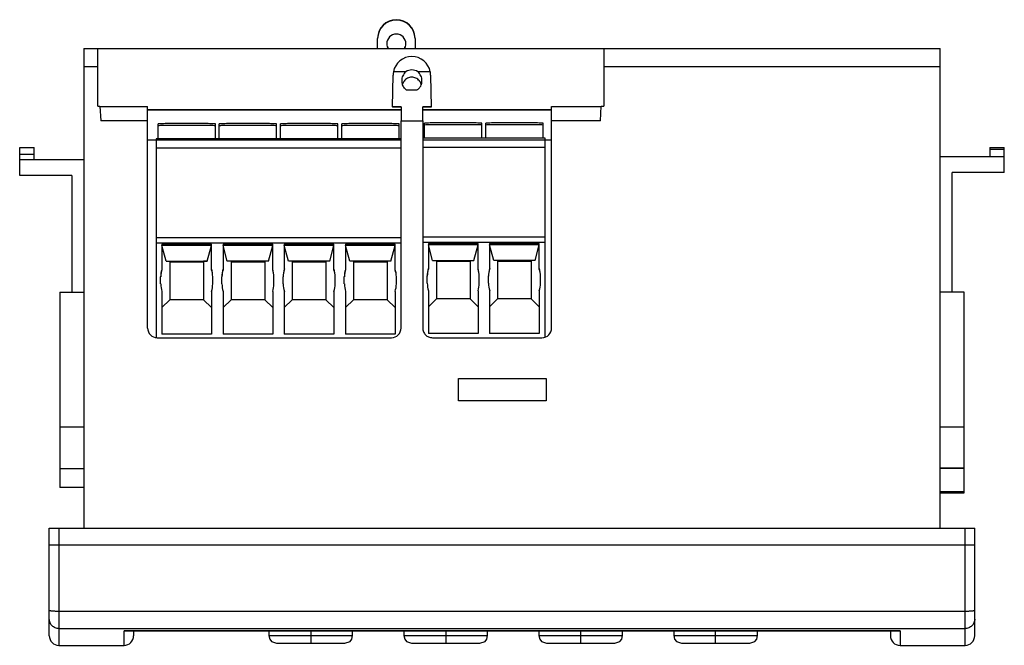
# Model space of a CAD drawing. Header units: millimetres. Extents: x 14 to 116, y 59 to 124.
import ezdxf

# ---------------------------------------------------------------- set-up
doc = ezdxf.new("R2010")
doc.units = ezdxf.units.MM
doc.header["$LTSCALE"] = 11.902738
doc.layers.get('0').update_dxf_attribs({"linetype": 'CONTINUOUS'})

msp = doc.modelspace()

# ---------------------------------------------------------------- linework, layer by layer
at = {"color": 7}
for p, q in [((50.82, 121.21), (50.84, 122.25)), ((54.72, 122.25), (54.74, 121.21)), ((20.36, 121.21), (20.36, 71.45)), ((20.36, 121.21), (109.19, 121.21)), ((21.83, 115.22), (21.83, 121.21)), ((74.32, 121.21), (74.32, 115.22)), ((109.19, 71.45), (109.19, 121.21)), ((21.83, 119.32), (20.36, 119.32)), ((53.77, 118.8), (52.48, 118.8)), ((56.3, 118.8), (55.01, 118.8)), ((109.19, 119.32), (74.32, 119.32)), ((52.39, 115.18), (52.45, 118.46)), ((56.33, 118.46), (56.33, 118.41)), ((56.33, 118.41), (56.39, 115.18)), ((54.92, 116.91), (53.89, 116.91)), ((21.83, 115.22), (22.03, 115.22)), ((22.03, 115.22), (22.11, 113.72)), ((22.03, 115.19), (26.98, 115.19)), ((26.98, 92.21), (26.98, 115.19)), ((53.27, 114.87), (26.98, 114.87)), ((26.98, 114.84), (53.27, 114.84)), ((52.39, 115.18), (52.39, 115.14)), ((53.27, 115.18), (52.39, 115.18)), ((53.27, 115.14), (52.39, 115.14)), ((53.27, 115.18), (53.27, 113.72)), ((55.52, 113.72), (55.52, 115.18)), ((56.39, 115.18), (55.52, 115.18)), ((56.39, 115.14), (55.52, 115.14)), ((55.52, 114.9), (68.89, 114.9)), ((55.52, 114.87), (68.89, 114.87)), ((56.39, 115.18), (56.39, 115.14)), ((68.89, 92.21), (68.89, 115.19)), ((68.89, 115.19), (74.04, 115.19)), ((73.96, 113.72), (74.04, 115.22)), ((74.04, 115.22), (74.32, 115.22)), ((26.98, 113.72), (22.11, 113.72)), ((28.06, 111.85), (28.06, 113.39)), ((34.01, 111.85), (34.01, 113.39)), ((34.41, 111.85), (34.41, 113.39)), ((40.36, 111.85), (40.36, 113.39)), ((40.76, 111.85), (40.76, 113.39)), ((46.71, 111.85), (46.71, 113.39)), ((47.11, 111.85), (47.11, 113.39)), ((53.06, 111.85), (53.06, 113.39)), ((53.27, 92.21), (53.27, 113.72)), ((53.27, 113.72), (55.52, 113.72)), ((55.52, 113.72), (55.52, 92.21)), ((55.71, 111.93), (55.71, 113.47)), ((61.66, 111.93), (61.66, 113.47)), ((62.06, 111.93), (62.06, 113.47)), ((68.01, 111.93), (68.01, 113.47)), ((73.96, 113.72), (68.89, 113.72)), ((53.26, 111.71), (26.98, 111.71)), ((27.86, 111.85), (27.86, 91.21)), ((53.26, 111.85), (27.86, 111.85)), ((68.21, 111.93), (55.52, 111.93)), ((68.89, 111.71), (55.52, 111.71)), ((68.21, 91.22), (68.21, 111.93)), ((13.71, 108.03), (13.71, 110.96)), ((13.71, 110.96), (15.21, 110.96)), ((15.21, 109.69), (15.21, 110.96)), ((53.26, 110.87), (27.86, 110.87)), ((68.21, 110.94), (55.52, 110.94)), ((114.35, 110.96), (115.85, 110.96)), ((114.35, 110.96), (114.35, 109.96)), ((115.85, 110.74), (114.35, 110.74)), ((115.85, 108.35), (115.85, 110.96)), ((15.21, 110.21), (13.71, 110.21)), ((13.71, 109.69), (20.36, 109.69)), ((115.85, 109.96), (109.19, 109.96)), ((115.85, 108.35), (110.45, 108.35)), ((110.45, 95.92), (110.45, 108.35)), ((19.11, 108.03), (13.71, 108.03)), ((19.11, 108.03), (19.11, 95.92)), ((27.86, 101.6), (53.26, 101.6)), ((55.52, 101.67), (68.21, 101.67)), ((53.26, 101.01), (27.86, 101.01)), ((28.46, 100.91), (28.46, 98.26)), ((33.61, 100.91), (28.46, 100.91)), ((28.46, 100.82), (33.61, 100.82)), ((28.89, 99.16), (28.46, 100.79)), ((33.17, 99.16), (33.61, 100.79)), ((33.61, 98.26), (33.61, 100.91)), ((34.81, 100.91), (34.81, 98.26)), ((39.96, 100.91), (34.81, 100.91)), ((34.81, 100.82), (39.96, 100.82)), ((35.24, 99.16), (34.81, 100.79)), ((39.52, 99.16), (39.96, 100.79)), ((39.96, 98.26), (39.96, 100.91)), ((41.16, 100.91), (41.16, 98.26)), ((46.31, 100.91), (41.16, 100.91)), ((41.16, 100.82), (46.31, 100.82)), ((41.59, 99.16), (41.16, 100.79)), ((45.87, 99.16), (46.31, 100.79)), ((46.31, 98.26), (46.31, 100.91)), ((47.51, 100.91), (47.51, 98.26)), ((52.66, 100.91), (47.51, 100.91)), ((47.51, 100.82), (52.66, 100.82)), ((47.94, 99.16), (47.51, 100.79)), ((52.22, 99.16), (52.66, 100.79)), ((52.66, 98.26), (52.66, 100.91)), ((68.21, 101.08), (55.52, 101.08)), ((56.11, 100.98), (56.11, 98.33)), ((61.26, 100.98), (56.11, 100.98)), ((56.11, 100.89), (61.26, 100.89)), ((56.54, 99.23), (56.11, 100.86)), ((60.82, 99.23), (61.26, 100.86)), ((61.26, 98.33), (61.26, 100.98)), ((62.46, 100.98), (62.46, 98.33)), ((67.61, 100.98), (62.46, 100.98)), ((62.46, 100.89), (67.61, 100.89)), ((62.89, 99.23), (62.46, 100.86)), ((67.17, 99.23), (67.61, 100.86)), ((67.61, 98.33), (67.61, 100.98)), ((28.89, 99.16), (33.17, 99.16)), ((29.28, 99.15), (29.28, 95.15)), ((33.17, 99.16), (32.78, 99.15)), ((32.78, 99.15), (32.78, 95.15)), ((39.52, 99.16), (35.24, 99.16)), ((35.63, 99.15), (35.63, 95.15)), ((39.13, 99.15), (39.13, 95.15)), ((45.87, 99.16), (41.59, 99.16)), ((41.98, 99.15), (41.98, 95.15)), ((45.48, 99.15), (45.48, 95.15)), ((52.22, 99.16), (47.94, 99.16)), ((48.33, 99.15), (48.33, 95.15)), ((51.83, 99.15), (51.83, 95.15)), ((56.54, 99.23), (60.82, 99.23)), ((56.93, 99.23), (56.93, 95.23)), ((60.43, 99.1), (56.93, 99.1)), ((60.43, 99.23), (60.43, 95.23)), ((67.17, 99.23), (62.89, 99.23)), ((63.28, 99.23), (63.28, 95.23)), ((66.78, 99.1), (63.28, 99.1)), ((66.78, 99.23), (66.78, 95.23)), ((32.78, 99.03), (29.28, 99.03)), ((39.13, 99.03), (35.63, 99.03)), ((45.48, 99.03), (41.98, 99.03)), ((51.83, 99.03), (48.33, 99.03)), ((28.33, 96.81), (28.33, 97.53)), ((33.73, 96.81), (33.73, 97.53)), ((34.68, 96.81), (34.68, 97.53)), ((40.08, 96.81), (40.08, 97.53)), ((41.03, 96.81), (41.03, 97.53)), ((46.43, 96.81), (46.43, 97.53)), ((47.38, 96.81), (47.38, 97.53)), ((52.78, 96.81), (52.78, 97.53)), ((55.98, 96.88), (55.98, 97.61)), ((61.38, 96.88), (61.38, 97.61)), ((62.33, 96.88), (62.33, 97.61)), ((67.73, 96.88), (67.73, 97.61)), ((56.11, 96.07), (56.11, 91.63)), ((61.26, 96.07), (61.26, 91.63)), ((62.46, 96.07), (62.46, 91.63)), ((67.61, 96.07), (67.61, 91.63)), ((17.86, 95.92), (17.86, 75.65)), ((17.86, 95.92), (20.36, 95.92)), ((28.46, 96), (28.46, 91.56)), ((28.46, 94.34), (29.28, 95.15)), ((32.78, 95.15), (29.28, 95.15)), ((32.78, 95.15), (33.61, 94.34)), ((33.61, 96), (33.61, 91.56)), ((34.81, 96), (34.81, 91.56)), ((34.81, 94.34), (35.63, 95.15)), ((39.13, 95.15), (35.63, 95.15)), ((39.13, 95.15), (39.96, 94.34)), ((39.96, 96), (39.96, 91.56)), ((41.16, 96), (41.16, 91.56)), ((41.16, 94.34), (41.98, 95.15)), ((45.48, 95.15), (41.98, 95.15)), ((45.48, 95.15), (46.31, 94.34)), ((46.31, 96), (46.31, 91.56)), ((47.51, 96), (47.51, 91.56)), ((47.51, 94.34), (48.33, 95.15)), ((51.83, 95.15), (48.33, 95.15)), ((51.83, 95.15), (52.66, 94.34)), ((52.66, 96), (52.66, 91.56)), ((56.11, 94.42), (56.93, 95.23)), ((60.43, 95.23), (56.93, 95.23)), ((60.43, 95.23), (61.26, 94.42)), ((62.46, 94.42), (63.28, 95.23)), ((66.78, 95.23), (63.28, 95.23)), ((66.78, 95.23), (67.61, 94.42)), ((111.7, 95.92), (109.19, 95.92)), ((111.7, 77.66), (111.7, 95.92)), ((27.98, 91.21), (52.27, 91.21)), ((33.61, 91.56), (28.46, 91.56)), ((39.96, 91.56), (34.81, 91.56)), ((46.31, 91.56), (41.16, 91.56)), ((52.66, 91.56), (47.51, 91.56)), ((61.26, 91.63), (56.11, 91.63)), ((56.52, 91.21), (67.89, 91.21)), ((67.61, 91.63), (62.46, 91.63)), ((59.22, 84.65), (59.22, 86.97)), ((59.22, 86.97), (68.34, 86.97)), ((68.34, 86.94), (59.22, 86.94)), ((68.34, 86.97), (68.34, 84.65)), ((68.34, 84.65), (59.22, 84.65)), ((20.36, 81.91), (17.86, 81.91)), ((111.7, 81.91), (109.19, 81.91)), ((17.86, 77.63), (20.36, 77.63)), ((109.19, 77.66), (111.7, 77.66)), ((111.7, 77.65), (109.19, 77.65)), ((111.7, 75.11), (111.7, 77.65)), ((20.36, 75.65), (17.86, 75.65)), ((109.19, 75.25), (111.7, 75.25)), ((109.19, 75.11), (111.7, 75.11)), ((16.78, 60.28), (16.78, 71.45)), ((16.78, 71.45), (112.78, 71.45)), ((17.78, 71.45), (17.78, 59.28)), ((111.78, 59.28), (111.78, 71.45)), ((112.78, 60.28), (112.78, 71.45)), ((16.78, 69.7), (112.78, 69.7)), ((17.78, 62.84), (111.78, 62.84)), ((17.78, 61.02), (111.78, 61.02)), ((24.53, 59.28), (24.53, 60.79)), ((24.6, 60.79), (24.53, 60.79)), ((105.03, 60.79), (24.53, 60.79)), ((24.6, 60.79), (104.96, 60.79)), ((25.53, 60.79), (25.53, 60.28)), ((39.55, 60.79), (39.55, 60.29)), ((39.55, 60.29), (48.25, 60.29)), ((43.9, 60.79), (43.9, 59.49)), ((48.25, 60.29), (48.25, 60.79)), ((53.55, 60.79), (53.55, 60.29)), ((53.55, 60.29), (62.25, 60.29)), ((57.9, 60.79), (57.9, 59.49)), ((62.25, 60.29), (62.25, 60.79)), ((67.55, 60.79), (67.55, 60.29)), ((67.55, 60.29), (76.25, 60.29)), ((71.9, 60.79), (71.9, 59.49)), ((76.25, 60.29), (76.25, 60.79)), ((81.55, 60.79), (81.55, 60.29)), ((81.55, 60.29), (90.25, 60.29)), ((85.9, 59.49), (85.9, 60.79)), ((90.25, 60.29), (90.25, 60.79)), ((104.03, 60.79), (104.03, 60.28)), ((104.96, 60.79), (105.03, 60.79)), ((105.03, 60.79), (105.03, 59.28)), ((17.78, 59.28), (24.53, 59.28)), ((40.35, 59.49), (47.45, 59.49)), ((54.35, 59.49), (61.45, 59.49)), ((68.35, 59.49), (75.45, 59.49)), ((82.35, 59.49), (89.45, 59.49)), ((105.03, 59.28), (111.78, 59.28))]:
    msp.add_line(p, q, dxfattribs=at)
for points in [[(39.55, 60.29), (39.65, 59.92), (39.83, 59.69), (40.35, 59.49)], [(47.45, 59.49), (47.98, 59.69), (48.16, 59.92), (48.25, 60.29)], [(53.55, 60.29), (53.65, 59.92), (53.83, 59.69), (54.35, 59.49)], [(61.45, 59.49), (61.98, 59.69), (62.16, 59.92), (62.25, 60.29)], [(67.55, 60.29), (67.65, 59.92), (67.83, 59.69), (68.35, 59.49)], [(75.45, 59.49), (75.98, 59.69), (76.16, 59.92), (76.25, 60.29)], [(81.55, 60.29), (81.65, 59.92), (81.83, 59.69), (82.35, 59.49)], [(89.45, 59.49), (89.98, 59.69), (90.16, 59.92), (90.25, 60.29)]]:
    msp.add_lwpolyline(points, dxfattribs=at)
for centre, radius, start, end in [((52.78, 122.27), 1.94, 1.0118, 179.1021), ((52.78, 122.22), 1.94, 1.0102, 179.1037), ((52.78, 121.71), 1, 0.0121, 179.9879), ((52.78, 121.71), 1, 180.023, 211.1696), ((52.78, 121.76), 1, 182.5993, 214.3683), ((52.78, 121.76), 1, 325.6875, 357.3961), ((52.78, 121.71), 1, 328.7832, 359.9767), ((54.39, 118.46), 1.95, 169.8448, 179.99), ((54.39, 117.95), 1.05, 53.8886, 126.111), ((54.39, 118.46), 1.95, 0.0101, 10.155), ((54.49, 117.14), 1.14, 142.2378, 144.3948), ((54.29, 117.14), 1.13, 35.3234, 39.0804), ((31.05, 97.53), 2.71, 162.5457, 179.9492), ((31.02, 97.53), 2.71, 0.0508, 17.4543), ((37.4, 97.53), 2.71, 162.5457, 179.9492), ((37.37, 97.53), 2.71, 0.0508, 17.4543), ((43.75, 97.53), 2.71, 162.5457, 179.9492), ((43.72, 97.53), 2.71, 0.0508, 17.4543), ((50.1, 97.53), 2.71, 162.5457, 179.9492), ((50.07, 97.53), 2.71, 0.0508, 17.4543), ((58.7, 97.6), 2.71, 162.5457, 179.9492), ((58.67, 97.6), 2.71, 0.0508, 17.4543), ((65.05, 97.6), 2.71, 162.5457, 179.9492), ((65.02, 97.6), 2.71, 0.0508, 17.4543), ((31.05, 96.81), 2.71, 180.0508, 197.4543), ((31.02, 96.81), 2.71, 342.5457, 359.9492), ((37.4, 96.81), 2.71, 180.0508, 197.4543), ((37.37, 96.81), 2.71, 342.5457, 359.9492), ((43.75, 96.81), 2.71, 180.0508, 197.4543), ((43.72, 96.81), 2.71, 342.5457, 359.9492), ((50.1, 96.81), 2.71, 180.0508, 197.4543), ((50.07, 96.81), 2.71, 342.5457, 359.9492), ((58.7, 96.88), 2.71, 180.0508, 197.4543), ((58.67, 96.88), 2.71, 342.5457, 359.9492), ((65.05, 96.88), 2.71, 180.0508, 197.4543), ((65.02, 96.88), 2.71, 342.5457, 359.9492), ((27.98, 92.21), 1, 180.009, 270.0003), ((52.27, 92.21), 1, 269.9997, 359.991), ((67.89, 92.21), 1, 269.9997, 359.991), ((17.78, 60.28), 1, 180, 270), ((24.53, 60.28), 1, 270, 360), ((105.03, 60.28), 1, 180, 270), ((111.78, 60.28), 1, 270, 360)]:
    msp.add_arc(centre, radius, start, end, dxfattribs=at)
for centre, major_axis, ratio, start_param, end_param in [((54.39, 118.46), (1.94, 0), 0.994484, 0.177389, 2.964204), ((54.04, 117.51), (0, 0.617), 0.956024, -4.03454, -3.402712), ((31.03, 97.4), (1.93, -1.93), 0.982697, -2.670398, -2.397269), ((31.03, 97.4), (1.93, 1.93), 0.982697, -0.744324, -0.471195), ((37.38, 97.4), (1.93, -1.93), 0.982697, -2.670398, -2.397269), ((37.38, 97.4), (1.93, 1.93), 0.982697, -0.744324, -0.471195), ((43.73, 97.4), (1.93, -1.93), 0.982697, -2.670398, -2.397269), ((43.73, 97.4), (1.93, 1.93), 0.982697, -0.744324, -0.471195), ((50.08, 97.4), (1.93, -1.93), 0.982697, -2.670398, -2.397269), ((50.08, 97.4), (1.93, 1.93), 0.982697, -0.744324, -0.471195), ((58.68, 97.47), (1.93, -1.93), 0.982697, -2.670398, -2.397269), ((58.68, 97.47), (1.93, 1.93), 0.982697, -0.744324, -0.471195), ((65.03, 97.47), (1.93, -1.93), 0.982697, -2.670398, -2.397269), ((65.03, 97.47), (1.93, 1.93), 0.982697, -0.744324, -0.471195)]:
    msp.add_ellipse(centre, major_axis=major_axis, ratio=ratio, start_param=start_param, end_param=end_param, dxfattribs=at)
for points, knots in [([(53.77, 118.8), (53.63, 118.69), (53.41, 118.4), (53.34, 118.05), (53.34, 117.88)], [0, 0, 0, 0, 0.499606, 1, 1, 1, 1]), ([(55.44, 117.87), (55.44, 118.05), (55.37, 118.4), (55.14, 118.69), (55.01, 118.8)], [0, 0, 0, 0, 0.500455, 1, 1, 1, 1]), ([(53.34, 117.88), (53.34, 117.74), (53.38, 117.47), (53.5, 117.23), (53.58, 117.12)], [0, 0, 0, 0, 0.500168, 1, 1, 1, 1]), ([(53.56, 117.8), (53.5, 117.71), (53.43, 117.58), (53.39, 117.44), (53.38, 117.4)], [0, 0, 0, 0, 0.749217, 1, 1, 1, 1]), ([(55.17, 117.86), (55.08, 117.98), (54.83, 118.18), (54.37, 118.28), (53.92, 118.16), (53.68, 117.96), (53.59, 117.84)], [0, 0, 0, 0, 0.250264, 0.500097, 0.749895, 1, 1, 1, 1]), ([(54.92, 116.91), (55, 116.96), (55.15, 117.08), (55.32, 117.32), (55.42, 117.59), (55.44, 117.78), (55.44, 117.87)], [0, 0, 0, 0, 0.24997, 0.499868, 0.750128, 1, 1, 1, 1]), ([(34.01, 113.39), (33.95, 113.4), (33.82, 113.4), (33.45, 113.42), (32.85, 113.43), (31.99, 113.43), (31.03, 113.44), (30.07, 113.43), (29.22, 113.43), (28.61, 113.42), (28.25, 113.4), (28.11, 113.4), (28.06, 113.39)], [0, 0, 0, 0, 0.028173, 0.068856, 0.183545, 0.332661, 0.5, 0.667339, 0.816456, 0.931145, 0.971827, 1, 1, 1, 1]), ([(40.36, 113.39), (40.3, 113.4), (40.17, 113.4), (39.8, 113.42), (39.2, 113.43), (38.34, 113.43), (37.38, 113.44), (36.42, 113.43), (35.57, 113.43), (34.96, 113.42), (34.6, 113.4), (34.46, 113.4), (34.41, 113.39)], [0, 0, 0, 0, 0.028173, 0.068856, 0.183545, 0.332661, 0.5, 0.667339, 0.816456, 0.931145, 0.971827, 1, 1, 1, 1]), ([(46.71, 113.39), (46.65, 113.4), (46.52, 113.4), (46.15, 113.42), (45.55, 113.43), (44.69, 113.43), (43.73, 113.44), (42.77, 113.43), (41.92, 113.43), (41.31, 113.42), (40.95, 113.4), (40.81, 113.4), (40.76, 113.39)], [0, 0, 0, 0, 0.028173, 0.068856, 0.183545, 0.332661, 0.5, 0.667339, 0.816456, 0.931145, 0.971827, 1, 1, 1, 1]), ([(53.06, 113.39), (53, 113.4), (52.87, 113.4), (52.5, 113.42), (51.9, 113.43), (51.04, 113.43), (50.08, 113.44), (49.12, 113.43), (48.27, 113.43), (47.66, 113.42), (47.3, 113.4), (47.16, 113.4), (47.11, 113.39)], [0, 0, 0, 0, 0.028173, 0.068856, 0.183545, 0.332661, 0.5, 0.667339, 0.816456, 0.931145, 0.971827, 1, 1, 1, 1]), ([(61.66, 113.47), (61.6, 113.47), (61.47, 113.48), (61.1, 113.49), (60.5, 113.5), (59.64, 113.51), (58.68, 113.51), (57.72, 113.51), (56.87, 113.5), (56.26, 113.49), (55.9, 113.48), (55.76, 113.47), (55.71, 113.47)], [0, 0, 0, 0, 0.028173, 0.068856, 0.183545, 0.332661, 0.5, 0.667339, 0.816456, 0.931145, 0.971827, 1, 1, 1, 1]), ([(68.01, 113.47), (67.95, 113.47), (67.82, 113.48), (67.45, 113.49), (66.85, 113.5), (65.99, 113.51), (65.03, 113.51), (64.07, 113.51), (63.22, 113.5), (62.61, 113.49), (62.25, 113.48), (62.11, 113.47), (62.06, 113.47)], [0, 0, 0, 0, 0.028173, 0.068856, 0.183545, 0.332661, 0.5, 0.667339, 0.816456, 0.931145, 0.971827, 1, 1, 1, 1]), ([(31.03, 113.24), (30.44, 113.24), (29.62, 113.24), (28.62, 113.22), (28.22, 113.21), (28.06, 113.21)], [0, 0, 0, 0, 0.597004, 0.83305, 1, 1, 1, 1]), ([(34.01, 113.21), (33.84, 113.21), (33.44, 113.22), (32.45, 113.24), (31.63, 113.24), (31.03, 113.24)], [0, 0, 0, 0, 0.16695, 0.402996, 1, 1, 1, 1]), ([(37.38, 113.24), (36.79, 113.24), (35.97, 113.24), (34.97, 113.22), (34.57, 113.21), (34.41, 113.21)], [0, 0, 0, 0, 0.597004, 0.83305, 1, 1, 1, 1]), ([(40.36, 113.21), (40.19, 113.21), (39.79, 113.22), (38.8, 113.24), (37.98, 113.24), (37.38, 113.24)], [0, 0, 0, 0, 0.16695, 0.402996, 1, 1, 1, 1]), ([(43.73, 113.24), (43.14, 113.24), (42.32, 113.24), (41.32, 113.22), (40.92, 113.21), (40.76, 113.21)], [0, 0, 0, 0, 0.597004, 0.83305, 1, 1, 1, 1]), ([(46.71, 113.21), (46.54, 113.21), (46.14, 113.22), (45.15, 113.24), (44.33, 113.24), (43.73, 113.24)], [0, 0, 0, 0, 0.16695, 0.402996, 1, 1, 1, 1]), ([(50.08, 113.24), (49.49, 113.24), (48.67, 113.24), (47.67, 113.22), (47.27, 113.21), (47.11, 113.21)], [0, 0, 0, 0, 0.597004, 0.83305, 1, 1, 1, 1]), ([(53.06, 113.21), (52.89, 113.21), (52.49, 113.22), (51.5, 113.24), (50.68, 113.24), (50.08, 113.24)], [0, 0, 0, 0, 0.16695, 0.402996, 1, 1, 1, 1]), ([(58.68, 113.31), (58.09, 113.31), (57.27, 113.31), (56.27, 113.29), (55.87, 113.28), (55.71, 113.28)], [0, 0, 0, 0, 0.597004, 0.83305, 1, 1, 1, 1]), ([(61.66, 113.28), (61.49, 113.28), (61.09, 113.29), (60.1, 113.31), (59.28, 113.31), (58.68, 113.31)], [0, 0, 0, 0, 0.16695, 0.402996, 1, 1, 1, 1]), ([(65.03, 113.31), (64.44, 113.31), (63.62, 113.31), (62.62, 113.29), (62.22, 113.28), (62.06, 113.28)], [0, 0, 0, 0, 0.597004, 0.83305, 1, 1, 1, 1]), ([(68.01, 113.28), (67.84, 113.28), (67.44, 113.29), (66.45, 113.31), (65.63, 113.31), (65.03, 113.31)], [0, 0, 0, 0, 0.16695, 0.402996, 1, 1, 1, 1]), ([(55.52, 92.21), (55.52, 92.08), (55.57, 91.82), (55.79, 91.49), (56.12, 91.26), (56.39, 91.21), (56.52, 91.21)], [0, 0, 0, 0, 0.250042, 0.499987, 0.749954, 1, 1, 1, 1]), ([(16.78, 62.92), (16.78, 62.92), (16.78, 62.91), (16.81, 62.9), (16.87, 62.89), (16.96, 62.87), (17.08, 62.86), (17.23, 62.85), (17.4, 62.84), (17.59, 62.84), (17.71, 62.84), (17.78, 62.84)], [0, 0, 0, 0, 0.009683, 0.02619, 0.084663, 0.177124, 0.300681, 0.450712, 0.621692, 0.807374, 1, 1, 1, 1]), ([(111.78, 62.84), (111.84, 62.84), (111.97, 62.84), (112.16, 62.84), (112.33, 62.85), (112.48, 62.86), (112.6, 62.87), (112.69, 62.89), (112.75, 62.9), (112.77, 62.91), (112.78, 62.92), (112.78, 62.92)], [0, 0, 0, 0, 0.192597, 0.378183, 0.549098, 0.699146, 0.822749, 0.915284, 0.973797, 0.990315, 1, 1, 1, 1]), ([(17.78, 61.02), (17.65, 61.02), (17.39, 61.07), (17.05, 61.29), (16.83, 61.62), (16.78, 61.88), (16.78, 62.01)], [0, 0, 0, 0, 0.250346, 0.500394, 0.750235, 1, 1, 1, 1]), ([(112.78, 62.01), (112.78, 61.88), (112.73, 61.62), (112.5, 61.29), (112.17, 61.07), (111.91, 61.02), (111.78, 61.02)], [0, 0, 0, 0, 0.249678, 0.49945, 0.749567, 1, 1, 1, 1])]:
    msp.add_open_spline(points, degree=3, knots=knots, dxfattribs=at)
msp.add_open_spline([(55.39, 117.42), (55.36, 117.55), (55.3, 117.69), (55.22, 117.8)], degree=3, dxfattribs=at)

doc.saveas('drawing.dxf')
